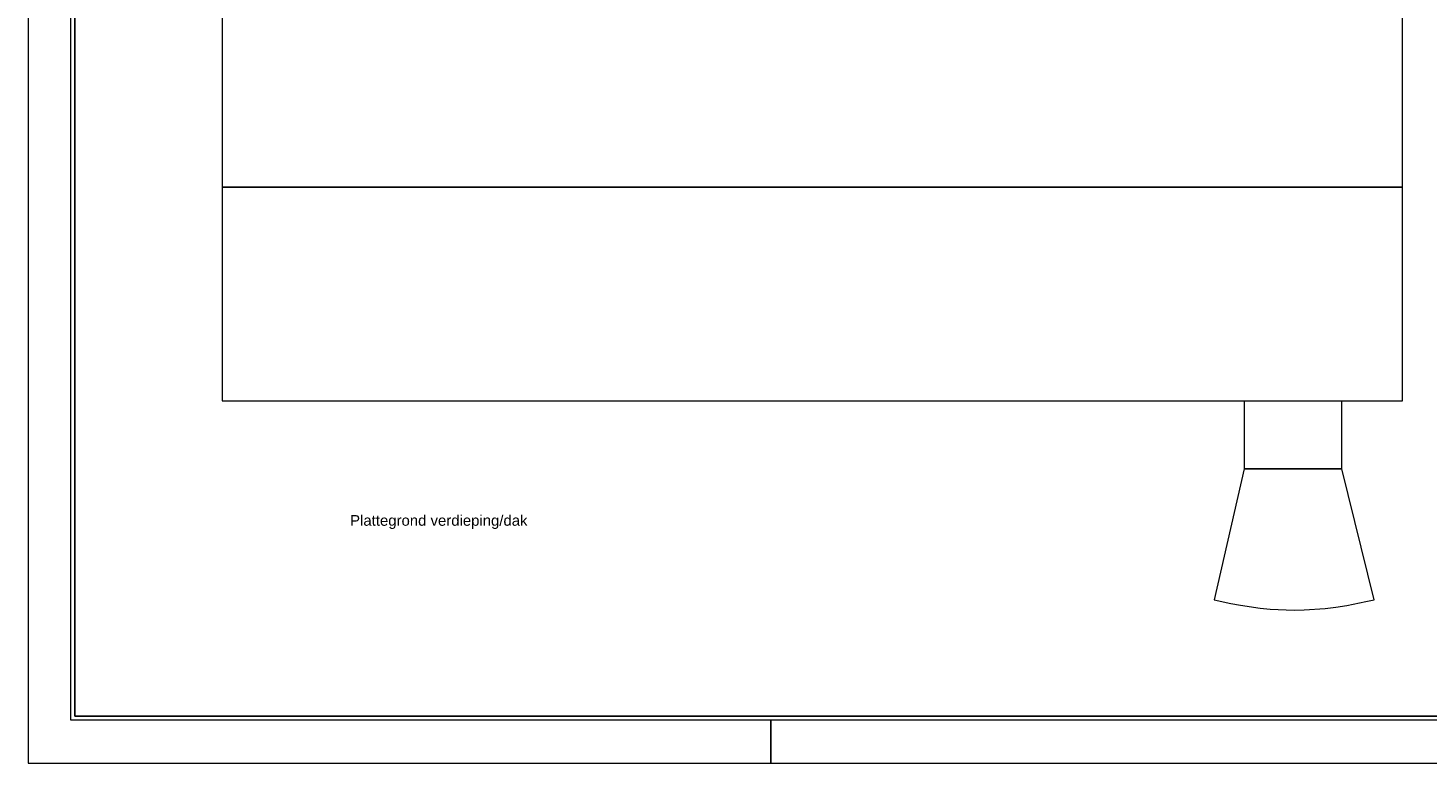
# Model space of a CAD drawing. Header units: millimetres. Extents: x 0 to 118800, y 0 to 84000.
# Tile 1 of 40: x 0 to 65577, y 0 to 34432. Entities that reach past the tile are written whole.
import ezdxf

# ---------------------------------------------------------------- set-up
doc = ezdxf.new("R2010")
doc.units = ezdxf.units.MM
doc.linetypes.add('HIDDEN2', pattern=[0.1875, 0.125, -0.0625])
for name, color, linetype in [('A--$01A__Algemeen-Txt50', 4, 'Continuous'), ('A--L27A_Daken', 1, 'Continuous'), ('DVDVB-AL-Kader-Vouwmerken', 7, 'Continuous')]:
    doc.layers.add(name, color=color, linetype=linetype)
doc.layers.add('X-L0_C_afwerking', color=7, linetype='Continuous', lineweight=5)
doc.layers.add('X-L0_C_projectielijn', color=8, linetype='Continuous', lineweight=5)
doc.styles.add('DVD_ALG 1.8mm_RE', font='arial.ttf', dxfattribs={"height": 1.8})
doc.styles.add('DVD_ALG 2.5mm_RE', font='arial.ttf', dxfattribs={"height": 2.5})
doc.styles.add('DVD_ALG 3.5mm_BO', font='arialbd.ttf', dxfattribs={"height": 3.5})
doc.styles.add('DVD_ALG 5.0mm_BO', font='arialbd.ttf', dxfattribs={"height": 5})
doc.styles.add('DVD_ALG 5.0mm_RE', font='arial.ttf', dxfattribs={"height": 5})

# ---------------------------------------------------------------- blocks, each defined once
blk = doc.blocks.new('DVDVB_02_--_ A2-Basispl-liggend')
at = {"color": 7, "lineweight": 9}
for points in [[(-583, -11), (11, -11), (11, 409), (-583, 409)], [(-573, 399), (1, 399), (1, -1), (-573, -1)]]:
    blk.add_lwpolyline(points, close=True, dxfattribs=at)
at = {"color": 7, "lineweight": 25}
blk.add_lwpolyline([(-572, 398), (-572, 0), (0, 0), (0, 398)], close=True, dxfattribs=at)
at = {"layer": 'DVDVB-AL-Kader-Vouwmerken'}
blk.add_line((-409, -1), (-409, -11), dxfattribs=at)
at = {"color": 7, "lineweight": 13}
for tag, p, height, style in [('TITEL', (-85, 90.18), 5, 'DVD_ALG 5.0mm_BO'), ('SUBTITEL', (-85, 76.18), 3.2, 'DVD_ALG 3.5mm_BO'), ('BOUWLAAGCODE', (-85, 66.16), 2.5, 'DVD_ALG 2.5mm_RE'), ('BOUWLAAGNAAM', (-70.61, 66.09), 2.5, 'DVD_ALG 2.5mm_RE'), ('GEBOUWCODE', (-85, 62.16), 2.5, 'DVD_ALG 2.5mm_RE'), ('GEBOUWNAAM', (-70.61, 62.09), 2.5, 'DVD_ALG 2.5mm_RE'), ('OBJECTCODE', (-85, 58.16), 2.5, 'DVD_ALG 2.5mm_RE'), ('OBJECTNAAM', (-70.61, 58.09), 2.5, 'DVD_ALG 2.5mm_RE'), ('SCHAAL', (-70.61, 48.19), 2, 'DVD_ALG 1.8mm_RE'), ('DATUM', (-70.61, 45.31), 2, 'DVD_ALG 1.8mm_RE'), ('BVO', (-78.55, 41.73), 1.5, 'DVD_ALG 1.8mm_RE'), ('NVO', (-50.39, 41.73), 1.5, 'DVD_ALG 1.8mm_RE')]:
    blk.add_attdef(tag, p, '', height=height, dxfattribs=dict(at, style=style))

msp = doc.modelspace()

# ---------------------------------------------------------------- linework, layer by layer
at = {"layer": 'A--L27A_Daken', "linetype": 'HIDDEN2', "ltscale": 50}
msp.add_lwpolyline([(64389, 26977), (9089, 26977)], dxfattribs=at)
at = {"layer": 'X-L0_C_projectielijn'}
for p, q in [((9089, 40457), (9089, 16967)), ((64389, 16967), (64389, 36987)), ((9089, 16967), (56969, 16967)), ((56969, 16967), (56969, 13787)), ((61539, 13787), (61539, 16967)), ((61539, 16967), (64389, 16967)), ((56969, 13787), (55561, 7649)), ((56969, 13787), (61539, 13787)), ((61539, 13787), (56969, 13787)), ((63061, 7649), (61539, 13787)), ((55561, 7649), (56343, 7467)), ((56343, 7467), (56792, 7389)), ((56792, 7389), (57712, 7260)), ((57712, 7260), (58184, 7209)), ((59780, 7180), (60755, 7245)), ((60755, 7245), (61262, 7295)), ((61262, 7295), (61769, 7380)), ((61769, 7380), (62668, 7558)), ((62668, 7558), (63061, 7649)), ((58184, 7209), (59311, 7166)), ((59311, 7166), (59780, 7180))]:
    msp.add_line(p, q, dxfattribs=at)
msp.add_lwpolyline([(56969, 16967), (61539, 16967)], dxfattribs=at)

# ---------------------------------------------------------------- block references
at = {"layer": 'X-L0_C_afwerking', "xscale": 200, "yscale": 200, "zscale": 200}
msp.add_blockref('DVDVB_02_--_ A2-Basispl-liggend', (116600, 2200), dxfattribs=at)

# ---------------------------------------------------------------- texts
at = {"layer": 'A--$01A__Algemeen-Txt50', "insert": (15089, 11614), "char_height": 500, "width": 18276, "attachment_point": 1, "style": 'DVD_ALG 5.0mm_RE'}
msp.add_mtext('Plattegrond verdieping/dak', dxfattribs=at)

doc.saveas('drawing.dxf')
